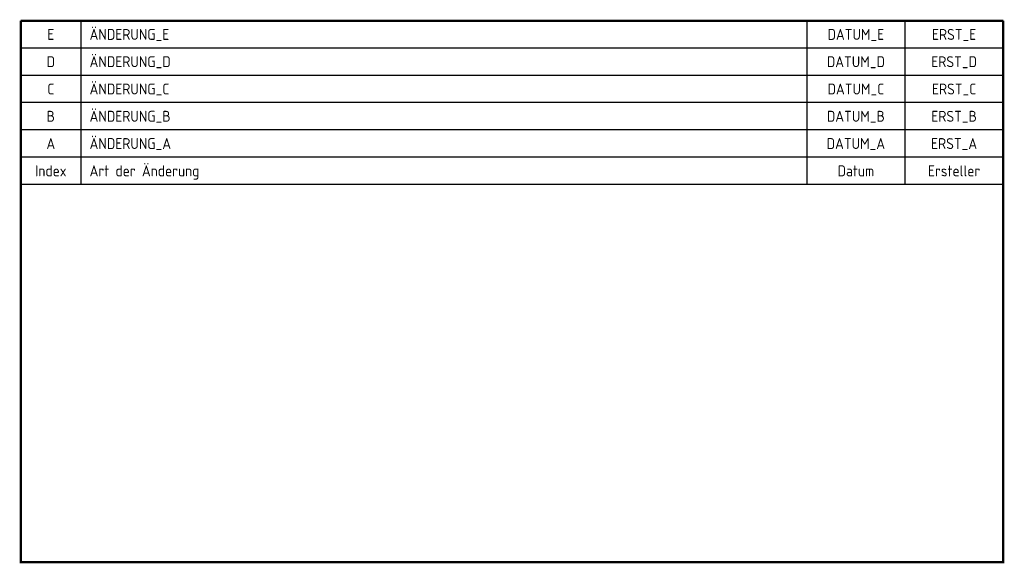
# Model space of a CAD drawing. Extents: x 28 to 930, y -87 to 412.
import ezdxf
from ezdxf.enums import TextEntityAlignment as Align

# ---------------------------------------------------------------- set-up
doc = ezdxf.new("R2010")
doc.units = 0
doc.layers.add('ET_39_005', color=7, linetype='CONTINUOUS')
doc.styles.add('ET10', font='ISOCP.shx', dxfattribs={"height": 10})
doc.styles.add('ISO8', font='isocp3.shx', dxfattribs={"width": 0.8})

msp = doc.modelspace()

# ---------------------------------------------------------------- linework, layer by layer
at = {"layer": 'ET_39_005', "color": 7, "const_width": 2}
for points in [[(929, 411), (29, 411)], [(29, 411), (29, -86)], [(929, -85.99), (929, 411)], [(29, -85), (929, -85)]]:
    msp.add_lwpolyline(points, dxfattribs=at)
at = {"layer": 'ET_39_005', "color": 7}
for points in [[(84, 411), (84, 261)], [(749, 411), (749, 261)], [(839, 411), (839, 261)], [(929, 386), (29, 386)], [(929, 361), (29, 361)], [(929, 336), (29, 336)], [(929, 311), (29, 311)], [(929, 286), (29, 286)], [(929, 261), (29, 261)]]:
    msp.add_lwpolyline(points, dxfattribs=at)

# ---------------------------------------------------------------- texts
at = {"layer": 'ET_39_005', "ltscale": 30, "style": 'ET10'}
msp.add_text('Art der Änderung', height=10, dxfattribs=at).set_placement((92, 273.5), align=Align.MIDDLE_LEFT)
for s, p in [('Index', (56.5, 273.5)), ('Datum', (794, 273.5)), ('Ersteller', (884, 273.5))]:
    msp.add_text(s, height=10, dxfattribs=at).set_placement(p, align=Align.MIDDLE_CENTER)
at = {"layer": 'ET_39_005', "color": 7, "style": 'ISO8'}
for tag, p in [('ÄNDERUNG_E', (92, 398.5)), ('ÄNDERUNG_D', (92, 373.5)), ('ÄNDERUNG_C', (92, 348.5)), ('ÄNDERUNG_B', (92, 323.5)), ('ÄNDERUNG_A', (92, 298.5))]:
    msp.add_attdef(tag, text='', height=10, dxfattribs=at).set_placement(p, align=Align.MIDDLE_LEFT)
for tag, text, p in [('E', 'E', (56.5, 398.5)), ('DATUM_E', '', (794, 398.5)), ('ERST_E', '', (884, 398.5)), ('D', 'D', (56.5, 373.5)), ('DATUM_D', '', (794, 373.5)), ('ERST_D', '', (884, 373.5)), ('C', 'C', (56.5, 348.5)), ('DATUM_C', '', (794, 348.5)), ('ERST_C', '', (884, 348.5)), ('B', 'B', (56.5, 323.5)), ('DATUM_B', '', (794, 323.5)), ('ERST_B', '', (884, 323.5)), ('A', 'A', (56.5, 298.5)), ('DATUM_A', '', (794, 298.5)), ('ERST_A', '', (884, 298.5))]:
    msp.add_attdef(tag, text=text, height=10, dxfattribs=at).set_placement(p, align=Align.MIDDLE_CENTER)

doc.saveas('drawing.dxf')
